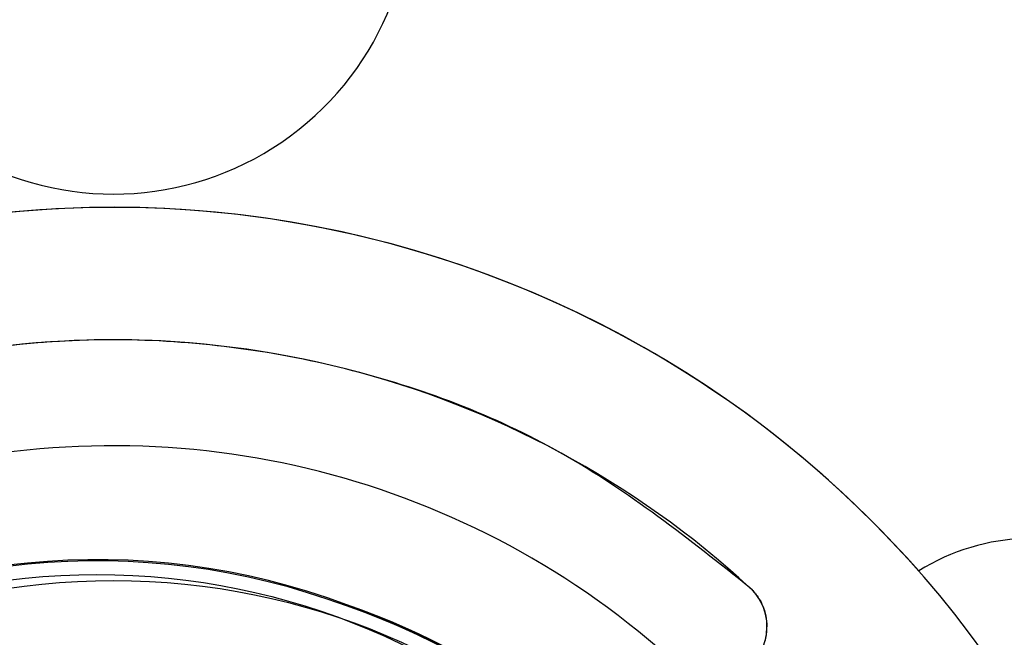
# Model space of a CAD drawing. Header units: inches. Extents: x 0.2 to 11, y 0 to 8.2.
# Tile 14 of 24: x 1.67 to 1.963, y 5.903 to 6.086. Entities that reach past the tile are written whole.
import ezdxf

# ---------------------------------------------------------------- set-up
doc = ezdxf.new("R2010")
doc.units = ezdxf.units.IN
doc.header["$MEASUREMENT"] = 0
doc.linetypes.add('SLD-Solid', pattern=[0])
doc.layers.add('DIMENSIONS', color=140, linetype='SLD-Solid', lineweight=25)
doc.styles.add('SLDTEXTSTYLE0', font='GOTHIC.TTF', dxfattribs={"width": 0.913})
doc.dimstyles.new('SLDDIMSTYLE1', dxfattribs={"dimtxt": 0.125, "dimasz": 0.15, "dimexe": 0, "dimexo": 0.0625, "dimgap": 0.03125, "dimtad": 0, "dimtih": 1, "dimtoh": 1, "dimrnd": 1e-09, "dimzin": 12, "dimdsep": 46, "dimtxsty": 'SLDTEXTSTYLE0', "dimsah": 1, "dimcen": 0.09, "dimadec": 0, "dimazin": 3, "dimtfac": 1, "dimtofl": 0, "dimtmove": 0, "dimatfit": 3, "dimfxl": 0, "dimfrac": 2, "dimtolj": 1, "dimtzin": 12, "dimarcsym": 0})
doc.dimstyles.new('SLDDIMSTYLE4', dxfattribs={"dimtxt": 0.125, "dimasz": 0.15, "dimexe": 0, "dimexo": 0.0625, "dimgap": 0.03125, "dimtad": 0, "dimtih": 1, "dimtoh": 1, "dimrnd": 1e-09, "dimzin": 12, "dimdsep": 46, "dimtxsty": 'SLDTEXTSTYLE0', "dimsah": 1, "dimcen": 0, "dimadec": 0, "dimazin": 3, "dimtfac": 1, "dimtofl": 0, "dimtmove": 0, "dimatfit": 3, "dimfxl": 0, "dimfrac": 2, "dimtolj": 1, "dimtzin": 12, "dimarcsym": 0})

# ---------------------------------------------------------------- blocks, each defined once
blk = doc.blocks.new('_D')
at = {"layer": 'DIMENSIONS'}
for p, q in [((0.7921666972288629, 5.918260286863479), (0.792166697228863, 7.211106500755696)), ((2.60397772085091, 5.918260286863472), (2.60397772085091, 7.211106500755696)), ((0.792166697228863, 7.086106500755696), (1.388717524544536, 7.086106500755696)), ((1.536440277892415, 7.085151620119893), (1.498354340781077, 7.085151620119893)), ((1.498354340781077, 7.085151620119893), (1.498354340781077, 6.886714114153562)), ((1.859704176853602, 7.085151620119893), (1.89779011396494, 7.085151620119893)), ((1.89779011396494, 7.085151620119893), (1.89779011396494, 6.886714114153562)), ((2.60397772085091, 7.086106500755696), (2.007426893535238, 7.086106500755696)), ((1.498354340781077, 6.886714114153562), (1.536440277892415, 6.886714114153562)), ((1.89779011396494, 6.886714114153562), (1.859704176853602, 6.886714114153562))]:
    blk.add_line(p, q, dxfattribs=at)
for points in [[(0.792166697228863, 7.086106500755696), (0.942166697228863, 7.056106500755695), (0.942166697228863, 7.116106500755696)], [(2.60397772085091, 7.086106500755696), (2.45397772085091, 7.116106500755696), (2.45397772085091, 7.056106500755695)]]:
    blk.add_solid(points, dxfattribs=at)
at = {"layer": 'DIMENSIONS', "char_height": 0.125, "attachment_point": 1, "style": 'SLDTEXTSTYLE0'}
for s, insert in [('1.81', (1.536440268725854, 7.270210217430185)), ('46.0', (1.536440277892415, 7.046382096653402))]:
    blk.add_mtext(s, dxfattribs=dict(at, insert=insert))
blk = doc.blocks.new('_D_1')
at = {"layer": 'DIMENSIONS'}
for p, q in [((1.059489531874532, 5.920819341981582), (1.059489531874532, 6.705413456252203)), ((2.336654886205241, 5.920819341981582), (2.336654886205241, 6.705413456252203)), ((1.059489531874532, 6.580413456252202), (1.388717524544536, 6.580413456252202)), ((1.536440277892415, 6.579458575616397), (1.498354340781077, 6.579458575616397)), ((1.498354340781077, 6.579458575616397), (1.498354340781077, 6.381021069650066)), ((1.859704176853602, 6.579458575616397), (1.89779011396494, 6.579458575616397)), ((1.89779011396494, 6.579458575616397), (1.89779011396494, 6.381021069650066)), ((2.336654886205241, 6.580413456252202), (2.007426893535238, 6.580413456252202)), ((1.498354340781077, 6.381021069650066), (1.536440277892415, 6.381021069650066)), ((1.89779011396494, 6.381021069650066), (1.859704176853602, 6.381021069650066))]:
    blk.add_line(p, q, dxfattribs=at)
for points in [[(1.059489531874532, 6.580413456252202), (1.209489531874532, 6.550413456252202), (1.209489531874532, 6.610413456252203)], [(2.336654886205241, 6.580413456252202), (2.186654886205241, 6.610413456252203), (2.186654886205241, 6.550413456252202)]]:
    blk.add_solid(points, dxfattribs=at)
at = {"layer": 'DIMENSIONS', "char_height": 0.125, "attachment_point": 1, "style": 'SLDTEXTSTYLE0'}
for s, insert in [('1.28', (1.536440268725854, 6.764517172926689)), ('32.4', (1.536440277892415, 6.540689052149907))]:
    blk.add_mtext(s, dxfattribs=dict(at, insert=insert))
blk = doc.blocks.new('_D_4')
at = {"layer": 'DIMENSIONS'}
for p, q in [((1.793143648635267, 5.737238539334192), (2.342228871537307, 5.884365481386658)), ((2.342228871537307, 5.884365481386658), (2.735358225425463, 5.884365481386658))]:
    blk.add_line(p, q, dxfattribs=at)
blk.add_solid([(1.793143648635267, 5.737238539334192), (1.945797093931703, 5.747083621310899), (1.930267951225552, 5.805039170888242)], dxfattribs=at)
at = {"layer": 'DIMENSIONS', "char_height": 0.125, "attachment_point": 1, "style": 'SLDTEXTSTYLE0'}
for s, insert in [('%%c', (2.623478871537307, 6.142297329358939)), (' SLEEVE', (2.811994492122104, 6.144207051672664)), ('BORE', (2.797858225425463, 5.943859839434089)), ('INSERT', (2.760618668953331, 5.745422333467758))]:
    blk.add_mtext(s, dxfattribs=dict(at, insert=insert))

msp = doc.modelspace()

# ---------------------------------------------------------------- linework, layer by layer
for centre, radius in [((1.693132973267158, 5.713540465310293), 0.207974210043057), ((1.698072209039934, 5.711764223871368), 0.207974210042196)]:
    msp.add_circle(centre, radius)
for centre, radius, start, end in [((1.698072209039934, 5.711764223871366), 0.6100506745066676, 22.69717759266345, 74.1195177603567), ((1.698072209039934, 6.123181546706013), 0.0885826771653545, 172.9796292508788, 7.020370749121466), ((1.698072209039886, 5.711764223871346), 0.3188976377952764, 272.1225513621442, 248.7643738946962), ((1.698072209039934, 5.711764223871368), 0.3188976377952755, 41.37780345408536, 164.2280863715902), ((1.698072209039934, 5.711764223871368), 0.2795275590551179, 47.42267883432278, 160.5773211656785), ((1.698072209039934, 5.711764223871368), 0.2480314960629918, 47.42267883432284, 160.5773211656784), ((1.970906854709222, 5.869244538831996), 0.06299212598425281, 297.8115242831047, 122.1756098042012), ((1.693132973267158, 5.713540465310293), 0.2123922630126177, 69.51246571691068, 173.7227380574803), ((1.693132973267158, 5.713540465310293), 0.2120339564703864, 69.51126923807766, 173.7227380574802), ((1.876541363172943, 5.906002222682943), 0.01574803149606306, 227.4226788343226, 47.42267883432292), ((1.698072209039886, 5.711764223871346), 0.2123922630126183, 119.6542109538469, 70.9284692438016), ((1.698072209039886, 5.711764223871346), 0.2120339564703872, 119.6542109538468, 70.92966572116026), ((1.698072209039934, 5.711764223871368), 0.2123922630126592, 249.5124657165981, 70.9284692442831), ((1.698072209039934, 5.711764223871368), 0.2120339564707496, 249.5112692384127, 70.92966572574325), ((1.698072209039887, 5.711764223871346), 0.2120339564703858, 344.5521272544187, 70.92966572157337), ((1.698072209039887, 5.711764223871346), 0.2123922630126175, 344.5521272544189, 70.92846924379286)]:
    msp.add_arc(centre, radius, start, end)
for points in [[(1.887196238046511, 5.917598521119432), (1.869144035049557, 5.931947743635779), (1.833039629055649, 5.960646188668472), (1.767628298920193, 5.98525861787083), (1.698816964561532, 5.994186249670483), (1.629761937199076, 5.985741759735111), (1.5648255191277, 5.960778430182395), (1.508259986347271, 5.920590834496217), (1.462060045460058, 5.868150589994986), (1.443654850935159, 5.825861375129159), (1.434452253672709, 5.804716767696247)], [(1.887196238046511, 5.917598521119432), (1.887952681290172, 5.916815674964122), (1.889465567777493, 5.915249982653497), (1.8910497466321, 5.912374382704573), (1.892095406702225, 5.90926226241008), (1.892224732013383, 5.907088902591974), (1.892289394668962, 5.906002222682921)], [(1.887480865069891, 5.894674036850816), (1.888196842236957, 5.895449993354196), (1.889628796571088, 5.897001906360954), (1.891122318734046, 5.899812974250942), (1.892106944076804, 5.902840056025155), (1.892228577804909, 5.904948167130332), (1.892289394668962, 5.906002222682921)]]:
    msp.add_open_spline(points, degree=3)

# ---------------------------------------------------------------- dimensions: what is measured, and where the dimension line sits
at = {"layer": 'DIMENSIONS'}
for base, p1, p2, picture, middle in [((2.60397772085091, 7.086106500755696), (0.7921666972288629, 5.868260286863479), (2.60397772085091, 5.868260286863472), '_D', (1.698072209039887, 7.086106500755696)), ((2.336654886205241, 6.580413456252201), (1.059489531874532, 5.870819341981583), (2.336654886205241, 5.870819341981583), '_D_1', (1.698072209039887, 6.580413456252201))]:
    dim = msp.add_linear_dim(base=base, p1=p1, p2=p2, dimstyle='SLDDIMSTYLE1', dxfattribs=at)
    dim.commit()
    dim.dimension.update_dxf_attribs({"geometry": picture, "text_midpoint": middle, "dimtype": 160})
dim = msp.add_radius_dim(center=(1.698072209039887, 5.711764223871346), mpoint=(1.793143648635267, 5.737238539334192), text='%%c SLEEVE\\PBORE\\PINSERT', dimstyle='SLDDIMSTYLE4', dxfattribs=at)
dim.commit()
dim.dimension.update_dxf_attribs({"geometry": '_D_4', "text_midpoint": (3.013396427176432, 5.884365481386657), "dimtype": 164})

doc.saveas('drawing.dxf')
